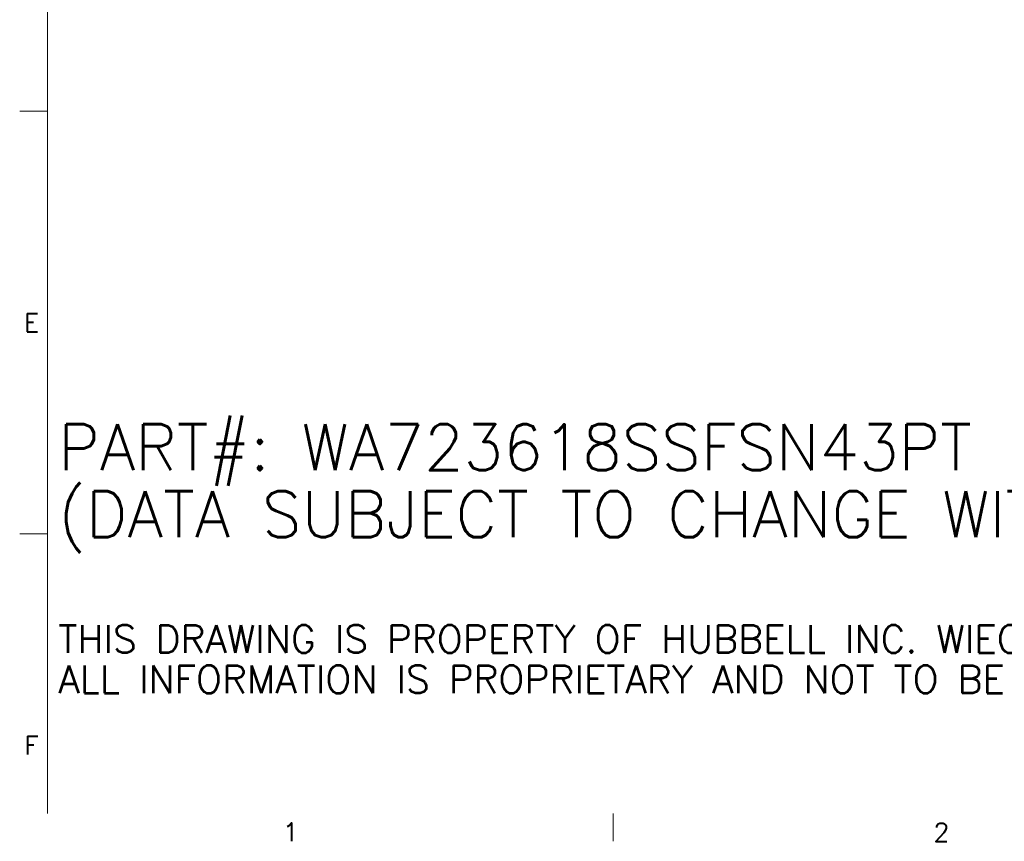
# Model space of a CAD drawing. Header units: inches. Extents: x 3 to 388, y 9 to 244.
# Tile 1 of 53: x 6 to 104, y 11 to 93. Entities that reach past the tile are written whole.
import ezdxf

# ---------------------------------------------------------------- set-up
doc = ezdxf.new("R2010")
doc.units = ezdxf.units.IN
doc.header["$LTSCALE"] = 23
doc.header["$MEASUREMENT"] = 0
doc.layers.get('0').update_dxf_attribs({"lineweight": 0})
doc.layers.add('Border (ANSI)', color=7, linetype='Continuous', lineweight=5)
doc.layers.add('Symbol (ANSI)', color=7, linetype='Continuous', lineweight=5)
doc.styles.add('Note Text (ANSI)', font='RomanS.shx')

# ---------------------------------------------------------------- blocks, each defined once
blk = doc.blocks.new('Borders Default Border')
at = {"layer": 'Border (ANSI)'}
for p, q in [((0.38, 3.6667), (0.26, 3.6667)), ((0.38, 1.8333), (0.26, 1.8333)), ((2.8333, 0.62), (2.8333, 0.5))]:
    blk.add_line(p, q, dxfattribs=at)
at = {"layer": 'Border (ANSI)', "flags": 128}
blk.add_lwpolyline([(0.38, 0.62), (0.38, 10.38)], dxfattribs=at)
at = {"layer": 'Border (ANSI)', "char_height": 0.08, "attachment_point": 7, "style": 'Note Text (ANSI)'}
for s, insert in [('E', (0.2783, 2.7092)), ('F', (0.2802, 0.8767)), ('1', (1.401, 0.5)), ('2', (4.2213, 0.4992))]:
    blk.add_mtext(s, dxfattribs=dict(at, insert=insert))

msp = doc.modelspace()

# ---------------------------------------------------------------- block references
at = {"xscale": 23, "yscale": 23, "zscale": 23}
msp.add_blockref('Borders Default Border', (0, 0), dxfattribs=at)

# ---------------------------------------------------------------- texts
at = {"layer": 'Symbol (ANSI)', "insert": (9.8274, 37.4917), "char_height": 2.3, "width": 143.554748, "attachment_point": 4, "line_spacing_factor": 0.871445, "style": 'Note Text (ANSI)'}
msp.add_mtext('{\\fRomanS|b0|i0|c0|p2;\\H2x;PART#: WA723618SSFSN43PT\\P(DATA SUBJECT TO CHANGE WITHOUT \\H1.50009x; \\H0.66663x;NOTICE)\\H1.397x; \\H0.71582x;\\P \\H1.22775x; \\H0.8145x;\\P\\H0.6x;THIS DRAWING IS PROPERTY OF HUBBELL INC. WIEGMANN\\H1.37103x; \\H0.72938x;\\PALL INFORMATION IS PROPRIETARY AND NOT TO BE DUPLICATED\\H1.10259x; \\H0.90695x;\\P\\H1.14606x; }', dxfattribs=at)

doc.saveas('drawing.dxf')
